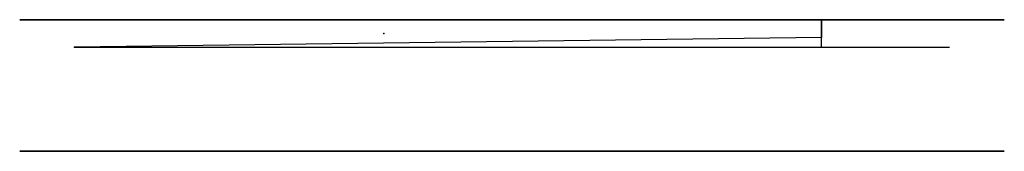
# Model space of a CAD drawing. Header units: centimetres. Extents: x -45 to 45, y 0 to 12.
import ezdxf

# ---------------------------------------------------------------- set-up
doc = ezdxf.new("R2010")
doc.units = ezdxf.units.CM
doc.header["$MEASUREMENT"] = 0
doc.layers.add('', color=7, linetype='Continuous')

msp = doc.modelspace()

# ---------------------------------------------------------------- linework, layer by layer
at = {"layer": ''}
for p, q in [((45, 12, -45), (-45, 12, -45)), ((-45, 12, -45), (-45, 12, 45)), ((-45, 12, 45), (45, 12, 45)), ((45, 12, -45), (-45, 12, -45)), ((-45, 12, -45), (-45, 12, 45)), ((-45, 12, 45), (0, 12, 45)), ((45, 12, -45), (-45, 12, -45)), ((-45, 12, -45), (-45, 12, 45)), ((-45, 12, 45), (0, 12, 45)), ((-40, 12, -40), (-40, 12, 40)), ((-40, 12, 40), (-5, 12, 40)), ((40, 12, -40), (-40, 12, -40)), ((-5, 12, 40), (-40, 12, 40)), ((-40, 12, 40), (-40, 12, -40)), ((-40, 12, -40), (40, 12, -40)), ((40, 12, -40), (-40, 12, -40)), ((-40, 12, -40), (-40, 12, 40)), ((-40, 12, 40), (0, 12, 40)), ((0, 12, 40), (-40, 12, 40)), ((-40, 12, 40), (-40, 12, -40)), ((-40, 12, -40), (40, 12, -40)), ((28.284, 9.5, 28.284), (28.284, 12, 28.284)), ((28.284, 12, 28.284), (28.284, 10.368, 28.284)), ((40, 12, -5), (40, 12, -40)), ((40, 12, -40), (40, 12, -5)), ((40, 12), (40, 12, -40)), ((40, 12, -40), (40, 12)), ((45, 12, 45), (45, 12, -45)), ((45, 12), (45, 12, -45)), ((45, 12), (45, 12, -45)), ((28.284, 10.368, 28.284), (-40, 9.5, -40)), ((-40, 9.5, -40), (28.284, 9.5, 28.284)), ((45, 0, 45), (-45, 0, 45)), ((-45, 0, 45), (-45, 0, -45)), ((-45, 0, -45), (45, 0, -45)), ((45, 0, 45), (-45, 0, -45)), ((-45, 0, 45), (45, 0, -45)), ((45, 0, -45), (45, 0, 45))]:
    msp.add_line(p, q, dxfattribs=at)
at = {"layer": '', "extrusion": (0, 1, 0)}
msp.add_circle((30, -30, 12), 4.5, dxfattribs=at)
for centre, radius in [((5, -5, 12), 45), ((5, -5, 12), 45), ((0, 0, 12), 45), ((0, 0, 12), 40), ((0, 0, 12), 40), ((0, 0, 12), 45), ((0, 0, 12), 40), ((0, 0, 9.5), 40)]:
    msp.add_arc(centre, radius, 90, 180, dxfattribs=at)
at = {"layer": ''}
for p in [(0, 12), (0, 12), (0, 12), (-11.716, 10.75, -11.716), (-40, 9.5, -40), (0, 0), (0, 0)]:
    msp.add_point(p, dxfattribs=at)

doc.saveas('drawing.dxf')
